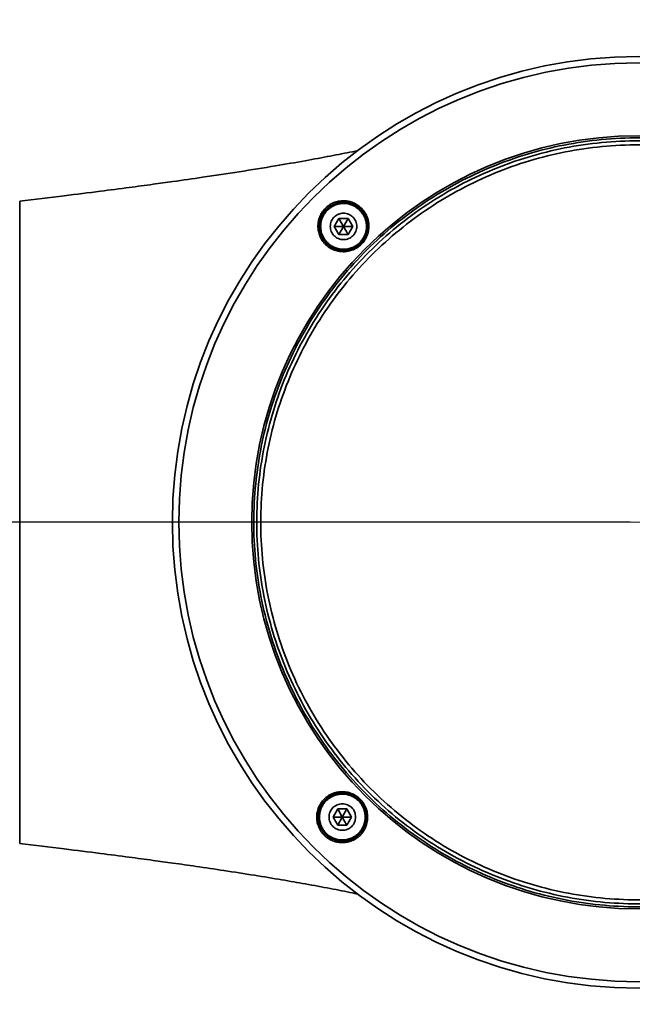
# Model space of a CAD drawing. Header units: millimetres. Extents: x 0 to 4200, y 0 to 2974.
# Tile 7 of 40: x 794 to 870, y 1734 to 1857. Entities that reach past the tile are written whole.
import ezdxf

# ---------------------------------------------------------------- set-up
doc = ezdxf.new("R2010")
doc.units = ezdxf.units.MM
doc.header["$LTSCALE"] = 10
doc.linetypes.add('CENTERX2', pattern=[20.32, 12.7, -2.54, 2.54, -2.54])
doc.layers.add('中心线层', color=6, linetype='CENTERX2', lineweight=25)
doc.layers.add('标注层', color=150, linetype='Continuous')
doc.styles.add('SLDTEXTSTYLE1', font='仿宋_GB2312')
doc.dimstyles.new('SLDDIMSTYLE0', dxfattribs={"dimtxt": 35, "dimasz": 40, "dimexe": 0, "dimexo": 0.0625, "dimgap": 8.75, "dimtad": 0, "dimtih": 1, "dimtoh": 1, "dimrnd": 1e-09, "dimzin": 12, "dimdsep": 46, "dimtxsty": 'SLDTEXTSTYLE1', "dimsah": 1, "dimcen": 0, "dimadec": 0, "dimazin": 3, "dimtfac": 1, "dimtdec": 3, "dimtofl": 0, "dimtmove": 0, "dimatfit": 3, "dimfxl": 1, "dimfrac": 2, "dimtolj": 1, "dimtzin": 12, "dimarcsym": 0})

# ---------------------------------------------------------------- blocks, each defined once
blk = doc.blocks.new('_D_2')
at = {"layer": '标注层'}
for p, q in [((535.33, 2126.8), (425.53, 2126.8)), ((590.39, 2072.21), (535.33, 2126.8))]:
    blk.add_line(p, q, dxfattribs=at)
blk.add_solid([(590.39, 2072.21), (565.51, 2103.92), (558.47, 2096.82)], dxfattribs=at)
at = {"layer": '标注层', "char_height": 35, "attachment_point": 1, "style": 'SLDTEXTSTYLE1'}
for s, insert in [('%%c', (425.53, 2171.92)), ('790', (464.23, 2171.92))]:
    blk.add_mtext(s, dxfattribs=dict(at, insert=insert))
blk = doc.blocks.new('SW_CENTERMARKSYMBOL_2')
at = {"layer": '中心线层', "color": 0}
blk.add_line((-1, 0), (-395.5, 0), dxfattribs=at)

msp = doc.modelspace()

# ---------------------------------------------------------------- linework, layer by layer
at = {"color": 7, "linetype": 'Continuous', "lineweight": 35}
for p, q in [((833.624, 1831.951), (833.047, 1830.951)), ((834.779, 1831.951), (833.624, 1831.951)), ((833.624, 1831.951), (834.202, 1830.951)), ((834.779, 1831.951), (834.202, 1830.951)), ((835.356, 1830.951), (834.779, 1831.951)), ((833.047, 1830.951), (833.624, 1829.951)), ((833.047, 1830.951), (834.202, 1830.951)), ((834.202, 1830.951), (833.624, 1829.951)), ((834.779, 1829.951), (834.202, 1830.951)), ((835.356, 1830.951), (834.202, 1830.951)), ((834.779, 1829.951), (835.356, 1830.951)), ((833.624, 1829.951), (834.779, 1829.951)), ((833.472, 1758.412), (832.895, 1757.412)), ((834.627, 1758.412), (833.472, 1758.412)), ((833.472, 1758.412), (834.049, 1757.412)), ((834.627, 1758.412), (834.049, 1757.412)), ((835.204, 1757.412), (834.627, 1758.412)), ((832.895, 1757.412), (833.472, 1756.412)), ((832.895, 1757.412), (834.049, 1757.412)), ((834.049, 1757.412), (833.472, 1756.412)), ((835.204, 1757.412), (834.049, 1757.412)), ((834.627, 1756.412), (834.049, 1757.412)), ((834.627, 1756.412), (835.204, 1757.412)), ((833.472, 1756.412), (834.627, 1756.412))]:
    msp.add_line(p, q, dxfattribs=at)
for radius in [58, 57.196, 48.125]:
    msp.add_circle((870.895, 1794.105), radius, dxfattribs=at)
for points, knots in [([(837.114, 1828.026), (839.334, 1830.237), (841.772, 1832.229), (846.99, 1835.7), (849.769, 1837.179), (855.564, 1839.565), (858.578, 1840.472), (864.727, 1841.682), (867.861, 1841.984), (874.127, 1841.971), (877.26, 1841.656), (883.403, 1840.421), (886.414, 1839.501), (892.199, 1837.091), (894.972, 1835.601), (900.175, 1832.109), (902.605, 1830.106), (907.027, 1825.666), (909.019, 1823.228), (912.49, 1818.011), (913.968, 1815.231), (916.354, 1809.437), (917.262, 1806.422), (918.472, 1800.273), (918.774, 1797.14), (918.761, 1790.873), (918.446, 1787.741), (917.21, 1781.597), (916.29, 1778.586), (913.88, 1772.802), (912.39, 1770.028), (908.898, 1764.825), (906.896, 1762.396), (904.676, 1760.185)], [0, 0, 0, 0, 0.0625, 0.0625, 0.125, 0.125, 0.1875, 0.1875, 0.25, 0.25, 0.3125, 0.3125, 0.375, 0.375, 0.4375, 0.4375, 0.5, 0.5, 0.5625, 0.5625, 0.625, 0.625, 0.6875, 0.6875, 0.75, 0.75, 0.8125, 0.8125, 0.875, 0.875, 0.9375, 0.9375, 1, 1, 1, 1]), ([(904.413, 1760.448), (906.616, 1762.642), (908.603, 1765.053), (912.068, 1770.216), (913.546, 1772.967), (915.937, 1778.707), (916.85, 1781.694), (918.076, 1787.79), (918.388, 1790.898), (918.401, 1797.116), (918.102, 1800.225), (916.901, 1806.326), (916, 1809.317), (913.633, 1815.067), (912.166, 1817.825), (908.722, 1823.002), (906.746, 1825.421), (902.358, 1829.826), (899.948, 1831.813), (894.785, 1835.278), (892.033, 1836.756), (886.293, 1839.148), (883.306, 1840.061), (877.21, 1841.286), (874.102, 1841.599), (867.884, 1841.612), (864.775, 1841.312), (858.674, 1840.112), (855.683, 1839.211), (849.934, 1836.843), (847.176, 1835.377), (841.999, 1831.933), (839.58, 1829.956), (837.377, 1827.762)], [0, 0, 0, 0, 0.0625, 0.0625, 0.125, 0.125, 0.1875, 0.1875, 0.25, 0.25, 0.3125, 0.3125, 0.375, 0.375, 0.4375, 0.4375, 0.5, 0.5, 0.5625, 0.5625, 0.625, 0.625, 0.6875, 0.6875, 0.75, 0.75, 0.8125, 0.8125, 0.875, 0.875, 0.9375, 0.9375, 1, 1, 1, 1]), ([(836.011, 1840.403), (835.777, 1840.353), (834.708, 1840.125), (832.522, 1839.694), (829.32, 1839.099), (825.536, 1838.444), (821.261, 1837.754), (816.985, 1837.109), (813.385, 1836.593), (810.329, 1836.17), (807.327, 1835.767), (803.651, 1835.291), (799.105, 1834.722), (795.747, 1834.325), (793.895, 1834.106)], [0, 0, 0, 0, 0.021663, 0.0988171, 0.1798504, 0.2724817, 0.379977, 0.4866104, 0.5715095, 0.6274144, 0.6942297, 0.7753335, 0.8761143, 1, 1, 1, 1]), ([(837.73, 1827.408), (839.909, 1829.579), (842.303, 1831.535), (847.425, 1834.942), (850.154, 1836.394), (855.843, 1838.736), (858.803, 1839.627), (864.839, 1840.815), (867.916, 1841.112), (874.068, 1841.099), (877.144, 1840.79), (883.175, 1839.577), (886.131, 1838.674), (891.81, 1836.307), (894.533, 1834.845), (899.642, 1831.416), (902.027, 1829.45), (906.368, 1825.091), (908.324, 1822.698), (911.732, 1817.575), (913.183, 1814.846), (915.526, 1809.157), (916.417, 1806.198), (917.605, 1800.161), (917.901, 1797.084), (917.888, 1790.932), (917.579, 1787.857), (916.366, 1781.825), (915.463, 1778.869), (913.097, 1773.19), (911.634, 1770.467), (908.206, 1765.359), (906.24, 1762.973), (904.06, 1760.803)], [0, 0, 0, 0, 0.0625, 0.0625, 0.125, 0.125, 0.1875, 0.1875, 0.25, 0.25, 0.3125, 0.3125, 0.375, 0.375, 0.4375, 0.4375, 0.5, 0.5, 0.5625, 0.5625, 0.625, 0.625, 0.6875, 0.6875, 0.75, 0.75, 0.8125, 0.8125, 0.875, 0.875, 0.9375, 0.9375, 1, 1, 1, 1]), ([(831.946, 1833.216), (831.99, 1833.258), (832.076, 1833.341), (832.214, 1833.456), (832.358, 1833.564), (832.507, 1833.663), (832.662, 1833.753), (832.822, 1833.835), (833.123, 1833.967), (833.583, 1834.105), (834.207, 1834.16), (834.828, 1834.096), (835.422, 1833.91), (835.968, 1833.617), (836.445, 1833.221), (836.838, 1832.743), (837.129, 1832.195), (837.312, 1831.603), (837.374, 1830.981), (837.316, 1830.358), (837.164, 1829.856), (836.987, 1829.478), (836.825, 1829.208), (836.638, 1828.953), (836.493, 1828.8), (836.42, 1828.723)], [0, 0, 0, 0, 0.0180038, 0.035888, 0.0537027, 0.0714986, 0.0893269, 0.1072385, 0.1252838, 0.1876282, 0.2500836, 0.3125393, 0.3748533, 0.4375021, 0.4996494, 0.5624517, 0.6245163, 0.6873593, 0.7495102, 0.8122328, 0.8745515, 0.9058058, 0.9370236, 0.9685167, 1, 1, 1, 1]), ([(836.42, 1828.723), (836.377, 1828.681), (836.29, 1828.598), (836.152, 1828.482), (836.009, 1828.375), (835.86, 1828.276), (835.705, 1828.186), (835.545, 1828.105), (835.244, 1827.972), (834.785, 1827.834), (834.163, 1827.779), (833.543, 1827.842), (832.951, 1828.026), (832.404, 1828.318), (831.928, 1828.712), (831.532, 1829.19), (831.24, 1829.737), (831.055, 1830.332), (830.992, 1830.954), (831.05, 1831.579), (831.202, 1832.083), (831.38, 1832.463), (831.542, 1832.733), (831.729, 1832.987), (831.874, 1833.139), (831.946, 1833.216)], [0, 0, 0, 0, 0.01804697, 0.03592522, 0.0537059, 0.07146106, 0.08926274, 0.10718218, 0.12528895, 0.1874751, 0.25008323, 0.31210871, 0.37485341, 0.43683644, 0.49965395, 0.56178701, 0.62452348, 0.6869323, 0.7495146, 0.8120737, 0.87454172, 0.90607137, 0.9373081, 0.96852648, 1, 1, 1, 1]), ([(836.318, 1828.825), (836.248, 1828.755), (836.174, 1828.688), (836.019, 1828.562), (835.939, 1828.503), (835.774, 1828.394), (835.689, 1828.344), (835.558, 1828.275), (835.514, 1828.253), (835.447, 1828.222), (835.424, 1828.211), (835.379, 1828.192), (835.356, 1828.182), (835.31, 1828.163), (835.287, 1828.154), (835.241, 1828.137), (835.217, 1828.128), (835.17, 1828.112), (835.147, 1828.104), (835.1, 1828.088), (835.076, 1828.081), (835.005, 1828.06), (834.957, 1828.047), (834.862, 1828.024), (834.814, 1828.014), (834.718, 1827.995), (834.669, 1827.987), (834.572, 1827.974), (834.524, 1827.968), (834.426, 1827.959), (834.377, 1827.956), (834.303, 1827.953), (834.278, 1827.952), (834.228, 1827.951), (834.204, 1827.951), (834.154, 1827.951), (834.13, 1827.952), (834.081, 1827.953), (834.056, 1827.954), (833.983, 1827.959), (833.934, 1827.962), (833.789, 1827.978), (833.693, 1827.993), (833.549, 1828.022), (833.502, 1828.033), (833.431, 1828.052), (833.407, 1828.058), (833.36, 1828.071), (833.337, 1828.078), (833.29, 1828.093), (833.266, 1828.1), (833.22, 1828.116), (833.197, 1828.124), (833.151, 1828.141), (833.128, 1828.15), (833.082, 1828.167), (833.06, 1828.177), (832.993, 1828.205), (832.948, 1828.225), (832.861, 1828.267), (832.818, 1828.289), (832.732, 1828.335), (832.69, 1828.359), (832.607, 1828.409), (832.566, 1828.435), (832.506, 1828.476), (832.486, 1828.49), (832.446, 1828.518), (832.426, 1828.533), (832.387, 1828.562), (832.367, 1828.577), (832.329, 1828.607), (832.31, 1828.622), (832.254, 1828.669), (832.217, 1828.701), (832.145, 1828.766), (832.11, 1828.8), (832.008, 1828.903), (831.943, 1828.974), (831.851, 1829.087), (831.821, 1829.125), (831.777, 1829.184), (831.763, 1829.204), (831.735, 1829.243), (831.721, 1829.264), (831.694, 1829.304), (831.68, 1829.325), (831.654, 1829.366), (831.641, 1829.387), (831.616, 1829.429), (831.604, 1829.45), (831.58, 1829.493), (831.568, 1829.514), (831.534, 1829.578), (831.512, 1829.622), (831.47, 1829.709), (831.45, 1829.754), (831.413, 1829.843), (831.396, 1829.889), (831.363, 1829.98), (831.347, 1830.026), (831.326, 1830.096), (831.319, 1830.12), (831.306, 1830.167), (831.299, 1830.191), (831.287, 1830.239), (831.281, 1830.263), (831.271, 1830.311), (831.265, 1830.335), (831.256, 1830.383), (831.251, 1830.407), (831.243, 1830.455), (831.239, 1830.479), (831.228, 1830.552), (831.222, 1830.601), (831.207, 1830.746), (831.202, 1830.844), (831.201, 1830.99), (831.202, 1831.04), (831.207, 1831.138), (831.21, 1831.187), (831.216, 1831.249), (831.218, 1831.261), (831.22, 1831.286), (831.222, 1831.298), (831.226, 1831.335), (831.229, 1831.359), (831.237, 1831.408), (831.24, 1831.433), (831.249, 1831.481), (831.253, 1831.506), (831.267, 1831.578), (831.278, 1831.626), (831.302, 1831.721), (831.315, 1831.769), (831.343, 1831.863), (831.358, 1831.91), (831.391, 1832.002), (831.409, 1832.048), (831.437, 1832.117), (831.447, 1832.14), (831.467, 1832.185), (831.477, 1832.208), (831.499, 1832.253), (831.51, 1832.276), (831.532, 1832.32), (831.543, 1832.342), (831.579, 1832.408), (831.603, 1832.451), (831.654, 1832.536), (831.68, 1832.577), (831.762, 1832.7), (831.821, 1832.78), (831.947, 1832.932), (832.014, 1833.006), (832.085, 1833.077)], [-0.020020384, -0.020020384, -0.020020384, -0.020020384, -0.01970765, -0.01970765, -0.019394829, -0.019394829, -0.019082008, -0.019082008, -0.018925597, -0.018925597, -0.018847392, -0.018847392, -0.018769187, -0.018769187, -0.018690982, -0.018690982, -0.018612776, -0.018612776, -0.018534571, -0.018534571, -0.018456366, -0.018456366, -0.018299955, -0.018299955, -0.018143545, -0.018143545, -0.017987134, -0.017987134, -0.017830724, -0.017830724, -0.017674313, -0.017674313, -0.017596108, -0.017596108, -0.017517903, -0.017517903, -0.017439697, -0.017439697, -0.017361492, -0.017361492, -0.017205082, -0.017205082, -0.016892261, -0.016892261, -0.01673585, -0.01673585, -0.016657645, -0.016657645, -0.01657944, -0.01657944, -0.016501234, -0.016501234, -0.016423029, -0.016423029, -0.016344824, -0.016344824, -0.016266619, -0.016266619, -0.016110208, -0.016110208, -0.015953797, -0.015953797, -0.015797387, -0.015797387, -0.015640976, -0.015640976, -0.015562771, -0.015562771, -0.015484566, -0.015484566, -0.015406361, -0.015406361, -0.015328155, -0.015328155, -0.015171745, -0.015171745, -0.015015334, -0.015015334, -0.014702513, -0.014702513, -0.014546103, -0.014546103, -0.014467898, -0.014467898, -0.014389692, -0.014389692, -0.014311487, -0.014311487, -0.014233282, -0.014233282, -0.014155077, -0.014155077, -0.014076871, -0.014076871, -0.013920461, -0.013920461, -0.01376405, -0.01376405, -0.01360764, -0.01360764, -0.013451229, -0.013451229, -0.013373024, -0.013373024, -0.013294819, -0.013294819, -0.013216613, -0.013216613, -0.013138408, -0.013138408, -0.013060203, -0.013060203, -0.012981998, -0.012981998, -0.012825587, -0.012825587, -0.012512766, -0.012512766, -0.012356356, -0.012356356, -0.012199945, -0.012199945, -0.012160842, -0.012160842, -0.01212174, -0.01212174, -0.012043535, -0.012043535, -0.011965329, -0.011965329, -0.011887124, -0.011887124, -0.011730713, -0.011730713, -0.011574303, -0.011574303, -0.011417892, -0.011417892, -0.011261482, -0.011261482, -0.011183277, -0.011183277, -0.011105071, -0.011105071, -0.011026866, -0.011026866, -0.010948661, -0.010948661, -0.01079225, -0.01079225, -0.01063584, -0.01063584, -0.010323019, -0.010323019, -0.010010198, -0.010010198, -0.010010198, -0.010010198]), ([(834.202, 1833.801), (834.578, 1833.801), (834.952, 1833.725), (835.466, 1833.512), (835.632, 1833.423), (835.943, 1833.215), (836.086, 1833.097), (836.349, 1832.834), (836.469, 1832.687), (836.676, 1832.378), (836.763, 1832.214), (836.906, 1831.869), (836.961, 1831.688), (837.033, 1831.324), (837.052, 1831.138), (837.052, 1830.763), (837.033, 1830.578), (836.961, 1830.214), (836.906, 1830.032), (836.763, 1829.688), (836.676, 1829.524), (836.469, 1829.214), (836.349, 1829.068), (836.086, 1828.805), (835.943, 1828.687), (835.631, 1828.478), (835.466, 1828.39), (835.123, 1828.248), (834.943, 1828.193), (834.576, 1828.119), (834.39, 1828.101), (833.825, 1828.101), (833.451, 1828.177), (832.937, 1828.39), (832.771, 1828.479), (832.46, 1828.687), (832.317, 1828.805), (832.054, 1829.068), (831.934, 1829.215), (831.727, 1829.524), (831.64, 1829.688), (831.497, 1830.033), (831.442, 1830.214), (831.37, 1830.578), (831.352, 1830.764), (831.352, 1831.139), (831.37, 1831.324), (831.442, 1831.688), (831.497, 1831.869), (831.64, 1832.214), (831.727, 1832.378), (831.934, 1832.688), (832.054, 1832.834), (832.317, 1833.097), (832.46, 1833.215), (832.772, 1833.424), (832.937, 1833.512), (833.28, 1833.654), (833.46, 1833.709), (833.827, 1833.783), (834.013, 1833.801), (834.202, 1833.801)], [0, 0, 0, 0, 0.0625, 0.0625, 0.09375, 0.09375, 0.125, 0.125, 0.15625, 0.15625, 0.1875, 0.1875, 0.21875, 0.21875, 0.25, 0.25, 0.28125, 0.28125, 0.3125, 0.3125, 0.34375, 0.34375, 0.375, 0.375, 0.40625, 0.40625, 0.4375, 0.4375, 0.46875, 0.46875, 0.5, 0.5, 0.5625, 0.5625, 0.59375, 0.59375, 0.625, 0.625, 0.65625, 0.65625, 0.6875, 0.6875, 0.71875, 0.71875, 0.75, 0.75, 0.78125, 0.78125, 0.8125, 0.8125, 0.84375, 0.84375, 0.875, 0.875, 0.90625, 0.90625, 0.9375, 0.9375, 0.96875, 0.96875, 1, 1, 1, 1]), ([(832.085, 1833.077), (832.156, 1833.147), (832.229, 1833.214), (832.383, 1833.339), (832.462, 1833.397), (832.586, 1833.479), (832.627, 1833.505), (832.691, 1833.543), (832.713, 1833.555), (832.756, 1833.58), (832.778, 1833.592), (832.822, 1833.615), (832.844, 1833.626), (832.888, 1833.648), (832.911, 1833.659), (832.956, 1833.68), (832.979, 1833.691), (833.024, 1833.71), (833.047, 1833.72), (833.116, 1833.748), (833.162, 1833.765), (833.255, 1833.798), (833.302, 1833.813), (833.396, 1833.841), (833.443, 1833.854), (833.539, 1833.877), (833.587, 1833.888), (833.684, 1833.906), (833.733, 1833.914), (833.806, 1833.925), (833.831, 1833.928), (833.88, 1833.934), (833.905, 1833.936), (833.954, 1833.941), (833.979, 1833.943), (834.028, 1833.946), (834.052, 1833.947), (834.126, 1833.95), (834.175, 1833.951), (834.322, 1833.95), (834.419, 1833.945), (834.565, 1833.929), (834.614, 1833.923), (834.687, 1833.912), (834.711, 1833.908), (834.759, 1833.899), (834.783, 1833.894), (834.832, 1833.884), (834.856, 1833.879), (834.904, 1833.868), (834.928, 1833.862), (834.999, 1833.843), (835.046, 1833.83), (835.186, 1833.787), (835.277, 1833.753), (835.411, 1833.697), (835.456, 1833.677), (835.543, 1833.635), (835.587, 1833.613), (835.673, 1833.566), (835.715, 1833.542), (835.799, 1833.491), (835.84, 1833.464), (835.921, 1833.41), (835.961, 1833.381), (836.038, 1833.323), (836.077, 1833.293), (836.188, 1833.201), (836.26, 1833.136), (836.363, 1833.032), (836.396, 1832.997), (836.461, 1832.925), (836.493, 1832.888), (836.555, 1832.812), (836.585, 1832.773), (836.643, 1832.695), (836.671, 1832.655), (836.752, 1832.534), (836.801, 1832.451), (836.87, 1832.323), (836.892, 1832.279), (836.933, 1832.192), (836.953, 1832.147), (836.981, 1832.08), (836.99, 1832.057), (837.008, 1832.011), (837.017, 1831.988), (837.033, 1831.942), (837.041, 1831.919), (837.057, 1831.872), (837.064, 1831.849), (837.085, 1831.779), (837.099, 1831.732), (837.122, 1831.637), (837.133, 1831.59), (837.162, 1831.447), (837.176, 1831.351), (837.191, 1831.205), (837.195, 1831.156), (837.199, 1831.083), (837.2, 1831.058), (837.201, 1831.009), (837.201, 1830.985), (837.202, 1830.935), (837.201, 1830.91), (837.2, 1830.861), (837.199, 1830.836), (837.196, 1830.763), (837.193, 1830.714), (837.178, 1830.567), (837.164, 1830.47), (837.136, 1830.326), (837.126, 1830.278), (837.102, 1830.183), (837.089, 1830.135), (837.068, 1830.064), (837.06, 1830.041), (837.045, 1829.994), (837.037, 1829.97), (837.02, 1829.923), (837.011, 1829.9), (836.994, 1829.853), (836.985, 1829.83), (836.956, 1829.762), (836.936, 1829.716), (836.894, 1829.627), (836.872, 1829.583), (836.803, 1829.453), (836.752, 1829.368), (836.67, 1829.245), (836.641, 1829.204), (836.597, 1829.145), (836.582, 1829.125), (836.551, 1829.086), (836.536, 1829.066), (836.504, 1829.027), (836.488, 1829.008), (836.455, 1828.97), (836.438, 1828.952), (836.388, 1828.896), (836.354, 1828.86), (836.319, 1828.825)], [-0.010010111, -0.010010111, -0.010010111, -0.010010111, -0.00969729, -0.00969729, -0.009384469, -0.009384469, -0.009228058, -0.009228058, -0.009149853, -0.009149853, -0.009071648, -0.009071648, -0.008993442, -0.008993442, -0.008915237, -0.008915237, -0.008837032, -0.008837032, -0.008758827, -0.008758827, -0.008602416, -0.008602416, -0.008446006, -0.008446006, -0.008289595, -0.008289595, -0.008133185, -0.008133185, -0.007976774, -0.007976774, -0.007898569, -0.007898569, -0.007820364, -0.007820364, -0.007742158, -0.007742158, -0.007663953, -0.007663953, -0.007507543, -0.007507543, -0.007194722, -0.007194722, -0.007038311, -0.007038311, -0.006960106, -0.006960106, -0.0068819, -0.0068819, -0.006803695, -0.006803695, -0.00672549, -0.00672549, -0.006569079, -0.006569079, -0.006256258, -0.006256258, -0.006099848, -0.006099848, -0.005943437, -0.005943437, -0.005787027, -0.005787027, -0.005630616, -0.005630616, -0.005474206, -0.005474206, -0.005317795, -0.005317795, -0.005004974, -0.005004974, -0.004848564, -0.004848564, -0.004692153, -0.004692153, -0.004535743, -0.004535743, -0.004379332, -0.004379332, -0.004066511, -0.004066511, -0.003910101, -0.003910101, -0.00375369, -0.00375369, -0.003675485, -0.003675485, -0.00359728, -0.00359728, -0.003519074, -0.003519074, -0.003440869, -0.003440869, -0.003284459, -0.003284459, -0.003128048, -0.003128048, -0.002815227, -0.002815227, -0.002658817, -0.002658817, -0.002580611, -0.002580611, -0.002502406, -0.002502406, -0.002424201, -0.002424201, -0.002345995, -0.002345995, -0.002189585, -0.002189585, -0.001876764, -0.001876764, -0.001720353, -0.001720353, -0.001563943, -0.001563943, -0.001485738, -0.001485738, -0.001407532, -0.001407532, -0.001329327, -0.001329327, -0.001251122, -0.001251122, -0.001094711, -0.001094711, -0.000938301, -0.000938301, -0.00062548, -0.00062548, -0.000469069, -0.000469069, -0.000390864, -0.000390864, -0.000312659, -0.000312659, -0.000234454, -0.000234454, -0.000156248, -0.000156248, 0.000000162, 0.000000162, 0.000000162, 0.000000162]), ([(834.202, 1832.601), (834.311, 1832.601), (834.418, 1832.59), (834.629, 1832.548), (834.733, 1832.517), (834.933, 1832.434), (835.028, 1832.383), (835.207, 1832.263), (835.292, 1832.194), (835.52, 1831.965), (835.643, 1831.781), (835.808, 1831.384), (835.851, 1831.167), (835.852, 1830.844), (835.841, 1830.735), (835.799, 1830.524), (835.768, 1830.421), (835.685, 1830.221), (835.634, 1830.124), (835.514, 1829.945), (835.446, 1829.862), (835.215, 1829.631), (835.034, 1829.51), (834.634, 1829.344), (834.42, 1829.301), (834.093, 1829.301), (833.985, 1829.312), (833.775, 1829.354), (833.67, 1829.385), (833.47, 1829.468), (833.375, 1829.519), (833.196, 1829.638), (833.111, 1829.708), (832.883, 1829.936), (832.76, 1830.121), (832.595, 1830.518), (832.552, 1830.735), (832.551, 1831.057), (832.562, 1831.167), (832.604, 1831.378), (832.635, 1831.481), (832.718, 1831.681), (832.769, 1831.778), (832.889, 1831.956), (832.957, 1832.04), (833.188, 1832.271), (833.369, 1832.392), (833.769, 1832.558), (833.984, 1832.601), (834.202, 1832.601)], [0, 0, 0, 0, 0.03125, 0.03125, 0.0625, 0.0625, 0.09375, 0.09375, 0.125, 0.125, 0.1875, 0.1875, 0.25, 0.25, 0.28125, 0.28125, 0.3125, 0.3125, 0.34375, 0.34375, 0.375, 0.375, 0.4375, 0.4375, 0.5, 0.5, 0.53125, 0.53125, 0.5625, 0.5625, 0.59375, 0.59375, 0.625, 0.625, 0.6875, 0.6875, 0.75, 0.75, 0.78125, 0.78125, 0.8125, 0.8125, 0.84375, 0.84375, 0.875, 0.875, 0.9375, 0.9375, 1, 1, 1, 1]), ([(904.676, 1760.185), (902.456, 1757.974), (900.018, 1755.981), (894.8, 1752.511), (892.021, 1751.032), (886.226, 1748.646), (883.212, 1747.739), (877.063, 1746.529), (873.929, 1746.227), (867.663, 1746.24), (864.53, 1746.555), (858.387, 1747.79), (855.376, 1748.71), (849.591, 1751.12), (846.818, 1752.61), (841.615, 1756.102), (839.185, 1758.105), (834.763, 1762.545), (832.771, 1764.983), (829.3, 1770.2), (827.822, 1772.98), (825.436, 1778.774), (824.528, 1781.789), (823.318, 1787.937), (823.016, 1791.071), (823.029, 1797.338), (823.344, 1800.47), (824.579, 1806.614), (825.5, 1809.625), (827.91, 1815.409), (829.399, 1818.183), (832.892, 1823.386), (834.894, 1825.815), (837.114, 1828.026)], [0, 0, 0, 0, 0.0625, 0.0625, 0.125, 0.125, 0.1875, 0.1875, 0.25, 0.25, 0.3125, 0.3125, 0.375, 0.375, 0.4375, 0.4375, 0.5, 0.5, 0.5625, 0.5625, 0.625, 0.625, 0.6875, 0.6875, 0.75, 0.75, 0.8125, 0.8125, 0.875, 0.875, 0.9375, 0.9375, 1, 1, 1, 1]), ([(837.377, 1827.762), (835.174, 1825.569), (833.187, 1823.158), (829.722, 1817.995), (828.244, 1815.243), (825.853, 1809.504), (824.94, 1806.516), (823.714, 1800.421), (823.401, 1797.313), (823.389, 1791.095), (823.688, 1787.985), (824.889, 1781.885), (825.789, 1778.893), (828.157, 1773.144), (829.624, 1770.386), (833.067, 1765.209), (835.044, 1762.79), (839.432, 1758.385), (841.842, 1756.398), (847.005, 1752.933), (849.757, 1751.454), (855.496, 1749.063), (858.484, 1748.15), (864.58, 1746.925), (867.688, 1746.612), (873.906, 1746.599), (877.015, 1746.899), (883.116, 1748.099), (886.107, 1749), (891.856, 1751.367), (894.614, 1752.834), (899.791, 1756.278), (902.21, 1758.255), (904.413, 1760.448)], [0, 0, 0, 0, 0.0625, 0.0625, 0.125, 0.125, 0.1875, 0.1875, 0.25, 0.25, 0.3125, 0.3125, 0.375, 0.375, 0.4375, 0.4375, 0.5, 0.5, 0.5625, 0.5625, 0.625, 0.625, 0.6875, 0.6875, 0.75, 0.75, 0.8125, 0.8125, 0.875, 0.875, 0.9375, 0.9375, 1, 1, 1, 1]), ([(904.06, 1760.803), (901.88, 1758.632), (899.487, 1756.676), (894.365, 1753.269), (891.636, 1751.817), (885.947, 1749.475), (882.987, 1748.584), (876.951, 1747.396), (873.874, 1747.099), (867.722, 1747.112), (864.646, 1747.421), (858.615, 1748.634), (855.659, 1749.537), (849.979, 1751.903), (847.257, 1753.366), (842.148, 1756.795), (839.763, 1758.761), (835.422, 1763.12), (833.466, 1765.513), (830.058, 1770.636), (828.607, 1773.365), (826.264, 1779.054), (825.373, 1782.013), (824.185, 1788.05), (823.889, 1791.127), (823.901, 1797.279), (824.211, 1800.354), (825.423, 1806.386), (826.327, 1809.342), (828.693, 1815.021), (830.156, 1817.744), (833.584, 1822.852), (835.55, 1825.237), (837.73, 1827.408)], [0, 0, 0, 0, 0.0625, 0.0625, 0.125, 0.125, 0.1875, 0.1875, 0.25, 0.25, 0.3125, 0.3125, 0.375, 0.375, 0.4375, 0.4375, 0.5, 0.5, 0.5625, 0.5625, 0.625, 0.625, 0.6875, 0.6875, 0.75, 0.75, 0.8125, 0.8125, 0.875, 0.875, 0.9375, 0.9375, 1, 1, 1, 1]), ([(831.933, 1759.772), (831.977, 1759.81), (832.064, 1759.884), (832.201, 1759.986), (832.342, 1760.08), (832.488, 1760.166), (832.637, 1760.244), (832.791, 1760.314), (833.08, 1760.428), (833.521, 1760.543), (834.121, 1760.581), (834.718, 1760.509), (835.197, 1760.353), (835.559, 1760.177), (835.816, 1760.02), (836.058, 1759.839), (836.204, 1759.7), (836.277, 1759.63)], [0, 0, 0, 0, 0.0364354, 0.0724767, 0.1082234, 0.1437759, 0.1792342, 0.2146974, 0.2502629, 0.375865, 0.5001845, 0.6254589, 0.7499994, 0.8129284, 0.875102, 0.9372229, 1, 1, 1, 1]), ([(831.785, 1755.157), (831.741, 1755.202), (831.655, 1755.291), (831.536, 1755.435), (831.425, 1755.584), (831.324, 1755.739), (831.232, 1755.9), (831.149, 1756.067), (831.016, 1756.381), (830.882, 1756.861), (830.841, 1757.511), (830.928, 1758.154), (831.111, 1758.663), (831.314, 1759.041), (831.495, 1759.307), (831.699, 1759.554), (831.855, 1759.699), (831.933, 1759.772)], [0, 0, 0, 0, 0.035915, 0.0715741, 0.1070842, 0.142554, 0.1780929, 0.2138102, 0.2498137, 0.3745058, 0.4994123, 0.6244875, 0.7491923, 0.8125843, 0.8750953, 0.9373599, 1, 1, 1, 1]), ([(836.037, 1755.165), (836.001, 1755.133), (835.964, 1755.102), (835.906, 1755.056), (835.887, 1755.041), (835.848, 1755.011), (835.828, 1754.996), (835.789, 1754.967), (835.769, 1754.953), (835.728, 1754.926), (835.708, 1754.912), (835.647, 1754.872), (835.605, 1754.847), (835.48, 1754.773), (835.394, 1754.728), (835.261, 1754.667), (835.217, 1754.648), (835.126, 1754.612), (835.081, 1754.594), (835.011, 1754.57), (834.988, 1754.563), (834.941, 1754.548), (834.918, 1754.54), (834.87, 1754.526), (834.847, 1754.52), (834.799, 1754.507), (834.776, 1754.501), (834.704, 1754.484), (834.656, 1754.474), (834.56, 1754.455), (834.512, 1754.448), (834.368, 1754.427), (834.27, 1754.419), (834.124, 1754.413), (834.074, 1754.412), (834.001, 1754.412), (833.976, 1754.413), (833.926, 1754.414), (833.902, 1754.416), (833.852, 1754.418), (833.827, 1754.42), (833.778, 1754.424), (833.754, 1754.427), (833.68, 1754.434), (833.631, 1754.441), (833.486, 1754.464), (833.39, 1754.484), (833.247, 1754.521), (833.2, 1754.534), (833.106, 1754.564), (833.059, 1754.58), (832.989, 1754.605), (832.966, 1754.614), (832.92, 1754.633), (832.897, 1754.642), (832.851, 1754.662), (832.828, 1754.672), (832.783, 1754.692), (832.76, 1754.703), (832.694, 1754.735), (832.65, 1754.758), (832.563, 1754.806), (832.521, 1754.83), (832.437, 1754.882), (832.395, 1754.909), (832.314, 1754.964), (832.274, 1754.993), (832.215, 1755.038), (832.195, 1755.054), (832.156, 1755.085), (832.137, 1755.1), (832.099, 1755.132), (832.08, 1755.149), (832.043, 1755.182), (832.024, 1755.199), (831.969, 1755.25), (831.934, 1755.284), (831.865, 1755.355), (831.831, 1755.392), (831.733, 1755.503), (831.672, 1755.58), (831.585, 1755.7), (831.557, 1755.741), (831.517, 1755.804), (831.504, 1755.825), (831.478, 1755.867), (831.465, 1755.888), (831.44, 1755.932), (831.428, 1755.953), (831.404, 1755.997), (831.392, 1756.019), (831.369, 1756.063), (831.358, 1756.086), (831.337, 1756.13), (831.326, 1756.153), (831.296, 1756.22), (831.277, 1756.266), (831.241, 1756.357), (831.224, 1756.403), (831.192, 1756.497), (831.177, 1756.544), (831.15, 1756.638), (831.138, 1756.686), (831.116, 1756.782), (831.106, 1756.831), (831.088, 1756.929), (831.081, 1756.978), (831.068, 1757.076), (831.063, 1757.125), (831.055, 1757.223), (831.052, 1757.271), (831.049, 1757.369), (831.049, 1757.418), (831.051, 1757.516), (831.053, 1757.565), (831.058, 1757.638), (831.06, 1757.663), (831.064, 1757.712), (831.067, 1757.736), (831.073, 1757.785), (831.076, 1757.809), (831.083, 1757.858), (831.086, 1757.883), (831.095, 1757.931), (831.099, 1757.956), (831.108, 1758.004), (831.113, 1758.028), (831.129, 1758.1), (831.14, 1758.147), (831.179, 1758.288), (831.208, 1758.381), (831.26, 1758.517), (831.278, 1758.562), (831.307, 1758.629), (831.317, 1758.652), (831.338, 1758.696), (831.349, 1758.718), (831.37, 1758.762), (831.381, 1758.784), (831.404, 1758.827), (831.416, 1758.849), (831.452, 1758.913), (831.476, 1758.955), (831.528, 1759.038), (831.554, 1759.079), (831.61, 1759.158), (831.638, 1759.198), (831.697, 1759.274), (831.727, 1759.312), (831.79, 1759.386), (831.822, 1759.422), (831.872, 1759.476), (831.889, 1759.493), (831.915, 1759.52), (831.923, 1759.529), (831.932, 1759.538)], [-0.0197468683, -0.0197468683, -0.0197468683, -0.0197468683, -0.0195905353, -0.0195905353, -0.0195123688, -0.0195123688, -0.0194342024, -0.0194342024, -0.0193560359, -0.0193560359, -0.0192778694, -0.0192778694, -0.0191215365, -0.0191215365, -0.0188088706, -0.0188088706, -0.0186525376, -0.0186525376, -0.0184962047, -0.0184962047, -0.0184180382, -0.0184180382, -0.0183398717, -0.0183398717, -0.0182617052, -0.0182617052, -0.0181835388, -0.0181835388, -0.0180272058, -0.0180272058, -0.0178708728, -0.0178708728, -0.0175582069, -0.0175582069, -0.017401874, -0.017401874, -0.0173237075, -0.0173237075, -0.017245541, -0.017245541, -0.0171673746, -0.0171673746, -0.0170892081, -0.0170892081, -0.0169328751, -0.0169328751, -0.0166202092, -0.0166202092, -0.0164638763, -0.0164638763, -0.0163075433, -0.0163075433, -0.0162293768, -0.0162293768, -0.0161512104, -0.0161512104, -0.0160730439, -0.0160730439, -0.0159948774, -0.0159948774, -0.0158385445, -0.0158385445, -0.0156822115, -0.0156822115, -0.0155258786, -0.0155258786, -0.0153695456, -0.0153695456, -0.0152913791, -0.0152913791, -0.0152132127, -0.0152132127, -0.0151350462, -0.0151350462, -0.0150568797, -0.0150568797, -0.0149005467, -0.0149005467, -0.0147442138, -0.0147442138, -0.0144315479, -0.0144315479, -0.0142752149, -0.0142752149, -0.0141970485, -0.0141970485, -0.014118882, -0.014118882, -0.0140407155, -0.0140407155, -0.013962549, -0.013962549, -0.0138843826, -0.0138843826, -0.0138062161, -0.0138062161, -0.0136498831, -0.0136498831, -0.0134935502, -0.0134935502, -0.0133372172, -0.0133372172, -0.0131808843, -0.0131808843, -0.0130245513, -0.0130245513, -0.0128682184, -0.0128682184, -0.0127118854, -0.0127118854, -0.0125555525, -0.0125555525, -0.0123992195, -0.0123992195, -0.0122428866, -0.0122428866, -0.0121647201, -0.0121647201, -0.0120865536, -0.0120865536, -0.0120083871, -0.0120083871, -0.0119302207, -0.0119302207, -0.0118520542, -0.0118520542, -0.0117738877, -0.0117738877, -0.0116175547, -0.0116175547, -0.0113048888, -0.0113048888, -0.0111485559, -0.0111485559, -0.0110703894, -0.0110703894, -0.0109922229, -0.0109922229, -0.0109140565, -0.0109140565, -0.01083589, -0.01083589, -0.010679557, -0.010679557, -0.0105232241, -0.0105232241, -0.0103668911, -0.0103668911, -0.0102105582, -0.0102105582, -0.0100542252, -0.0100542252, -0.0099760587, -0.0099760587, -0.0099354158, -0.0099354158, -0.0099354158, -0.0099354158]), ([(834.049, 1760.262), (834.426, 1760.262), (834.8, 1760.186), (835.314, 1759.973), (835.48, 1759.884), (835.791, 1759.676), (835.934, 1759.558), (836.197, 1759.295), (836.317, 1759.148), (836.523, 1758.839), (836.611, 1758.675), (836.754, 1758.33), (836.809, 1758.149), (836.881, 1757.785), (836.899, 1757.599), (836.899, 1757.224), (836.881, 1757.039), (836.809, 1756.675), (836.754, 1756.494), (836.611, 1756.149), (836.524, 1755.985), (836.317, 1755.675), (836.197, 1755.529), (835.934, 1755.266), (835.791, 1755.148), (835.479, 1754.939), (835.314, 1754.851), (834.971, 1754.709), (834.791, 1754.654), (834.424, 1754.58), (834.238, 1754.562), (833.673, 1754.562), (833.299, 1754.638), (832.785, 1754.851), (832.619, 1754.94), (832.308, 1755.148), (832.165, 1755.266), (831.902, 1755.529), (831.782, 1755.676), (831.575, 1755.985), (831.488, 1756.149), (831.345, 1756.494), (831.29, 1756.675), (831.218, 1757.039), (831.199, 1757.225), (831.199, 1757.6), (831.218, 1757.785), (831.29, 1758.149), (831.345, 1758.33), (831.488, 1758.675), (831.575, 1758.839), (831.782, 1759.149), (831.902, 1759.295), (832.165, 1759.558), (832.308, 1759.676), (832.62, 1759.885), (832.785, 1759.973), (833.128, 1760.115), (833.307, 1760.17), (833.675, 1760.244), (833.861, 1760.262), (834.049, 1760.262)], [0, 0, 0, 0, 0.0625, 0.0625, 0.09375, 0.09375, 0.125, 0.125, 0.15625, 0.15625, 0.1875, 0.1875, 0.21875, 0.21875, 0.25, 0.25, 0.28125, 0.28125, 0.3125, 0.3125, 0.34375, 0.34375, 0.375, 0.375, 0.40625, 0.40625, 0.4375, 0.4375, 0.46875, 0.46875, 0.5, 0.5, 0.5625, 0.5625, 0.59375, 0.59375, 0.625, 0.625, 0.65625, 0.65625, 0.6875, 0.6875, 0.71875, 0.71875, 0.75, 0.75, 0.78125, 0.78125, 0.8125, 0.8125, 0.84375, 0.84375, 0.875, 0.875, 0.90625, 0.90625, 0.9375, 0.9375, 0.96875, 0.96875, 1, 1, 1, 1]), ([(831.932, 1759.538), (831.941, 1759.546), (831.949, 1759.554), (831.975, 1759.579), (831.993, 1759.596), (832.029, 1759.63), (832.047, 1759.646), (832.065, 1759.662)], [-0.01994072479, -0.01994072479, -0.01994072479, -0.01994072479, -0.01990320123, -0.01990320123, -0.01982503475, -0.01982503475, -0.01974686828, -0.01974686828, -0.01974686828, -0.01974686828]), ([(832.065, 1759.662), (832.102, 1759.695), (832.139, 1759.726), (832.215, 1759.786), (832.254, 1759.816), (832.372, 1759.901), (832.453, 1759.954), (832.578, 1760.027), (832.621, 1760.05), (832.685, 1760.084), (832.707, 1760.095), (832.751, 1760.117), (832.773, 1760.127), (832.817, 1760.147), (832.84, 1760.157), (832.885, 1760.177), (832.908, 1760.186), (832.976, 1760.214), (833.021, 1760.231), (833.114, 1760.263), (833.16, 1760.278), (833.253, 1760.305), (833.3, 1760.317), (833.395, 1760.34), (833.442, 1760.35), (833.538, 1760.368), (833.586, 1760.376), (833.658, 1760.387), (833.683, 1760.39), (833.731, 1760.395), (833.756, 1760.398), (833.805, 1760.402), (833.829, 1760.404), (833.878, 1760.407), (833.903, 1760.409), (833.952, 1760.411), (833.977, 1760.411), (834.026, 1760.412), (834.051, 1760.412), (834.124, 1760.411), (834.173, 1760.41), (834.32, 1760.401), (834.417, 1760.391), (834.562, 1760.368), (834.61, 1760.36), (834.682, 1760.345), (834.707, 1760.339), (834.755, 1760.328), (834.779, 1760.322), (834.826, 1760.31), (834.85, 1760.303), (834.886, 1760.293), (834.898, 1760.289), (834.922, 1760.282), (834.934, 1760.279), (834.993, 1760.26), (835.04, 1760.244), (835.133, 1760.21), (835.179, 1760.192), (835.269, 1760.153), (835.314, 1760.133), (835.402, 1760.09), (835.446, 1760.067), (835.533, 1760.02), (835.575, 1759.995), (835.639, 1759.957), (835.66, 1759.943), (835.701, 1759.916), (835.722, 1759.903), (835.763, 1759.875), (835.783, 1759.86), (835.824, 1759.831), (835.844, 1759.816), (835.884, 1759.786), (835.903, 1759.771), (835.942, 1759.74), (835.961, 1759.724), (836.018, 1759.676), (836.055, 1759.643), (836.164, 1759.543), (836.233, 1759.472), (836.331, 1759.361), (836.363, 1759.323), (836.409, 1759.265), (836.424, 1759.245), (836.454, 1759.205), (836.469, 1759.185), (836.498, 1759.145), (836.513, 1759.124), (836.541, 1759.083), (836.555, 1759.062), (836.582, 1759.021), (836.595, 1759), (836.621, 1758.957), (836.633, 1758.936), (836.671, 1758.872), (836.694, 1758.829), (836.739, 1758.741), (836.761, 1758.697), (836.801, 1758.607), (836.821, 1758.562), (836.857, 1758.47), (836.874, 1758.424), (836.898, 1758.353), (836.906, 1758.33), (836.92, 1758.283), (836.928, 1758.259), (836.941, 1758.211), (836.948, 1758.187), (836.96, 1758.139), (836.966, 1758.115), (836.983, 1758.043), (836.993, 1757.995), (837.01, 1757.898), (837.018, 1757.85), (837.03, 1757.752), (837.036, 1757.704), (837.044, 1757.606), (837.046, 1757.557), (837.049, 1757.484), (837.049, 1757.459), (837.05, 1757.41), (837.049, 1757.385), (837.049, 1757.336), (837.048, 1757.312), (837.046, 1757.262), (837.044, 1757.237), (837.04, 1757.164), (837.035, 1757.115), (837.024, 1757.018), (837.017, 1756.969), (836.993, 1756.825), (836.972, 1756.73), (836.935, 1756.589), (836.921, 1756.542), (836.891, 1756.449), (836.875, 1756.403), (836.849, 1756.334), (836.84, 1756.312), (836.822, 1756.266), (836.813, 1756.243), (836.793, 1756.198), (836.783, 1756.176), (836.763, 1756.132), (836.752, 1756.11), (836.72, 1756.044), (836.697, 1756.001), (836.651, 1755.917), (836.626, 1755.875), (836.575, 1755.792), (836.549, 1755.752), (836.494, 1755.672), (836.465, 1755.633), (836.406, 1755.555), (836.376, 1755.517), (836.329, 1755.461), (836.313, 1755.443), (836.28, 1755.406), (836.264, 1755.388), (836.23, 1755.352), (836.214, 1755.334), (836.186, 1755.307), (836.176, 1755.296), (836.166, 1755.286)], [-0.0097466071, -0.0097466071, -0.0097466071, -0.0097466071, -0.0095902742, -0.0095902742, -0.0094339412, -0.0094339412, -0.0091212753, -0.0091212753, -0.0089649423, -0.0089649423, -0.0088867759, -0.0088867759, -0.0088086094, -0.0088086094, -0.0087304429, -0.0087304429, -0.0086522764, -0.0086522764, -0.0084959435, -0.0084959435, -0.0083396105, -0.0083396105, -0.0081832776, -0.0081832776, -0.0080269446, -0.0080269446, -0.0078706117, -0.0078706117, -0.0077924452, -0.0077924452, -0.0077142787, -0.0077142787, -0.0076361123, -0.0076361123, -0.0075579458, -0.0075579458, -0.0074797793, -0.0074797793, -0.0074016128, -0.0074016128, -0.0072452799, -0.0072452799, -0.006932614, -0.006932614, -0.006776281, -0.006776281, -0.0066981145, -0.0066981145, -0.0066199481, -0.0066199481, -0.0065417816, -0.0065417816, -0.0065026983, -0.0065026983, -0.0064636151, -0.0064636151, -0.0063072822, -0.0063072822, -0.0061509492, -0.0061509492, -0.0059946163, -0.0059946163, -0.0058382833, -0.0058382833, -0.0056819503, -0.0056819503, -0.0056037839, -0.0056037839, -0.0055256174, -0.0055256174, -0.0054474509, -0.0054474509, -0.0053692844, -0.0053692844, -0.005291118, -0.005291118, -0.0052129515, -0.0052129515, -0.0050566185, -0.0050566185, -0.0047439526, -0.0047439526, -0.0045876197, -0.0045876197, -0.0045094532, -0.0045094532, -0.0044312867, -0.0044312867, -0.0043531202, -0.0043531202, -0.0042749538, -0.0042749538, -0.0041967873, -0.0041967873, -0.0041186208, -0.0041186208, -0.0039622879, -0.0039622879, -0.0038059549, -0.0038059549, -0.003649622, -0.003649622, -0.003493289, -0.003493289, -0.0034151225, -0.0034151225, -0.0033369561, -0.0033369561, -0.0032587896, -0.0032587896, -0.0031806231, -0.0031806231, -0.0030242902, -0.0030242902, -0.0028679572, -0.0028679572, -0.0027116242, -0.0027116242, -0.0025552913, -0.0025552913, -0.0024771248, -0.0024771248, -0.0023989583, -0.0023989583, -0.0023207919, -0.0023207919, -0.0022426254, -0.0022426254, -0.0020862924, -0.0020862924, -0.0019299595, -0.0019299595, -0.0016172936, -0.0016172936, -0.0014609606, -0.0014609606, -0.0013046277, -0.0013046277, -0.0012264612, -0.0012264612, -0.0011482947, -0.0011482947, -0.0010701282, -0.0010701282, -0.0009919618, -0.0009919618, -0.0008356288, -0.0008356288, -0.0006792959, -0.0006792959, -0.0005229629, -0.0005229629, -0.00036663, -0.00036663, -0.000210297, -0.000210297, -0.0001321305, -0.0001321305, -0.0000539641, -0.0000539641, 0.0000242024, 0.0000242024, 0.0000698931, 0.0000698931, 0.0000698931, 0.0000698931]), ([(836.277, 1759.63), (836.32, 1759.585), (836.407, 1759.496), (836.526, 1759.352), (836.637, 1759.204), (836.738, 1759.049), (836.829, 1758.888), (836.912, 1758.721), (837.045, 1758.407), (837.18, 1757.928), (837.221, 1757.281), (837.135, 1756.638), (836.954, 1756.132), (836.753, 1755.754), (836.574, 1755.489), (836.369, 1755.24), (836.212, 1755.093), (836.133, 1755.019)], [0, 0, 0, 0, 0.0360052, 0.07165, 0.1070866, 0.142469, 0.1779513, 0.2136857, 0.2498207, 0.3741617, 0.4994153, 0.6235346, 0.7491889, 0.8115909, 0.8737757, 0.9363673, 1, 1, 1, 1]), ([(834.049, 1759.062), (834.158, 1759.062), (834.266, 1759.051), (834.476, 1759.009), (834.581, 1758.978), (834.781, 1758.895), (834.876, 1758.844), (835.055, 1758.725), (835.14, 1758.655), (835.368, 1758.427), (835.491, 1758.242), (835.656, 1757.845), (835.699, 1757.628), (835.699, 1757.306), (835.689, 1757.196), (835.647, 1756.985), (835.616, 1756.882), (835.533, 1756.682), (835.481, 1756.585), (835.362, 1756.407), (835.294, 1756.323), (835.063, 1756.092), (834.882, 1755.971), (834.482, 1755.805), (834.267, 1755.762), (833.94, 1755.762), (833.833, 1755.773), (833.622, 1755.815), (833.518, 1755.846), (833.318, 1755.929), (833.223, 1755.98), (833.044, 1756.1), (832.959, 1756.169), (832.73, 1756.398), (832.608, 1756.582), (832.443, 1756.979), (832.4, 1757.196), (832.399, 1757.518), (832.41, 1757.628), (832.452, 1757.839), (832.483, 1757.942), (832.566, 1758.142), (832.617, 1758.239), (832.737, 1758.417), (832.805, 1758.501), (833.036, 1758.732), (833.217, 1758.853), (833.617, 1759.019), (833.831, 1759.062), (834.049, 1759.062)], [0, 0, 0, 0, 0.03125, 0.03125, 0.0625, 0.0625, 0.09375, 0.09375, 0.125, 0.125, 0.1875, 0.1875, 0.25, 0.25, 0.28125, 0.28125, 0.3125, 0.3125, 0.34375, 0.34375, 0.375, 0.375, 0.4375, 0.4375, 0.5, 0.5, 0.53125, 0.53125, 0.5625, 0.5625, 0.59375, 0.59375, 0.625, 0.625, 0.6875, 0.6875, 0.75, 0.75, 0.78125, 0.78125, 0.8125, 0.8125, 0.84375, 0.84375, 0.875, 0.875, 0.9375, 0.9375, 1, 1, 1, 1]), ([(836.133, 1755.019), (836.09, 1754.982), (836.004, 1754.908), (835.869, 1754.807), (835.729, 1754.713), (835.584, 1754.626), (835.433, 1754.547), (835.278, 1754.476), (834.987, 1754.361), (834.545, 1754.244), (833.945, 1754.206), (833.346, 1754.278), (832.865, 1754.434), (832.504, 1754.61), (832.246, 1754.768), (832.004, 1754.948), (831.858, 1755.087), (831.785, 1755.157)], [0, 0, 0, 0, 0.0357572, 0.0713478, 0.1068691, 0.1424202, 0.1781018, 0.2140149, 0.2502599, 0.3750925, 0.5001899, 0.6251885, 0.7499999, 0.8128019, 0.8750683, 0.937301, 1, 1, 1, 1]), ([(836.166, 1755.286), (836.159, 1755.279), (836.152, 1755.272), (836.11, 1755.231), (836.074, 1755.198), (836.037, 1755.165)], [-0.00993541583, -0.00993541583, -0.00993541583, -0.00993541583, -0.00990294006, -0.00990294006, -0.00974660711, -0.00974660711, -0.00974660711, -0.00974660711]), ([(793.895, 1754.105), (795.747, 1753.886), (799.105, 1753.489), (803.651, 1752.92), (807.327, 1752.443), (810.329, 1752.04), (813.107, 1751.656), (816.058, 1751.236), (819.459, 1750.731), (823.029, 1750.174), (826.409, 1749.617), (829.571, 1749.066), (832.522, 1748.517), (834.684, 1748.091), (835.73, 1747.868), (835.942, 1747.823)], [0, 0, 0, 0, 0.124144, 0.2251349, 0.3064077, 0.3733624, 0.4293838, 0.4955665, 0.576256, 0.6663539, 0.7487433, 0.8218906, 0.9030929, 0.9804078, 1, 1, 1, 1])]:
    msp.add_open_spline(points, degree=3, knots=knots, dxfattribs=at)
for points in [[(793.895, 1834.106), (793.895, 1834.106), (793.895, 1833.59), (793.895, 1831.299), (793.895, 1827.579), (793.895, 1822.572), (793.895, 1816.472), (793.895, 1809.511), (793.895, 1801.959), (793.895, 1796.723), (793.895, 1794.105)], [(793.895, 1794.105), (793.895, 1791.487), (793.895, 1786.252), (793.895, 1778.699), (793.895, 1771.739), (793.895, 1765.639), (793.895, 1760.632), (793.895, 1756.912), (793.895, 1754.621), (793.895, 1754.105), (793.895, 1754.105)]]:
    msp.add_open_spline(points, degree=3, dxfattribs=at)
at = {"layer": '中心线层', "linetype": 'CENTERX2', "lineweight": 18}
msp.add_line((1718.358, 1794.105), (425.102, 1794.105), dxfattribs=at)
at = {"layer": '中心线层', "linetype": 'CENTERX2'}
msp.add_arc((870.895, 1794.105), 395, 20, 340, dxfattribs=at)

# ---------------------------------------------------------------- block references
at = {"layer": '中心线层'}
msp.add_blockref('SW_CENTERMARKSYMBOL_2', (870.895, 1794.105), dxfattribs=at)

# ---------------------------------------------------------------- dimensions: what is measured, and where the dimension line sits
at = {"layer": '标注层'}
dim = msp.add_diameter_dim_2p(p1=(1151.398, 1516), p2=(590.392, 2072.211), dimstyle='SLDDIMSTYLE0', dxfattribs=at)
dim.commit()
dim.dimension.update_dxf_attribs({"geometry": '_D_2', "text_midpoint": (475.432, 2150.035), "dimtype": 163})

doc.saveas('drawing.dxf')
